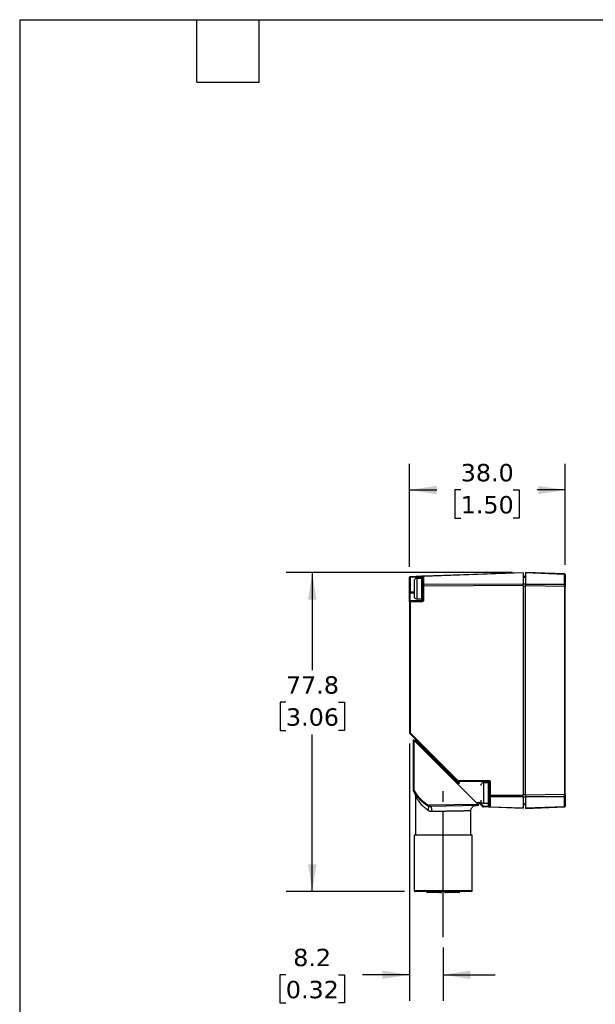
# Model space of a CAD drawing. Header units: millimetres. Extents: x 13 to 546, y 13 to 419.
# Tile 9 of 48: x 13 to 153, y 179 to 419. Entities that reach past the tile are written whole.
import ezdxf

# ---------------------------------------------------------------- set-up
doc = ezdxf.new("R2010")
doc.units = ezdxf.units.MM
doc.header["$LTSCALE"] = 2
doc.linetypes.add('SLD-Center', pattern=[19.05, 15.24, -1.27, 1.27, -1.27])
doc.linetypes.add('SLD-Solid', pattern=[0])
doc.layers.add('CENTER', color=40, linetype='SLD-Center')
doc.layers.add('DIMENSIONS', color=140, linetype='SLD-Solid', lineweight=25)
doc.layers.add('TEXT', color=140, linetype='SLD-Solid', lineweight=25)
doc.styles.add('SLDTEXTSTYLE0', font='VERDANA.TTF')
doc.dimstyles.new('SLDDIMSTYLE0', dxfattribs={"dimtxt": 4.316016, "dimasz": 6.604, "dimexe": 0, "dimexo": 0.0625, "dimgap": 1.079004, "dimtad": 0, "dimtih": 1, "dimtoh": 1, "dimrnd": 1e-09, "dimzin": 12, "dimdsep": 46, "dimtxsty": 'SLDTEXTSTYLE0', "dimsah": 1, "dimcen": 0.09, "dimadec": 0, "dimazin": 3, "dimtfac": 1, "dimtofl": 0, "dimtmove": 0, "dimatfit": 3, "dimfxl": 0, "dimfrac": 2, "dimtolj": 1, "dimtzin": 12, "dimarcsym": 0})
doc.dimstyles.new('SLDDIMSTYLE3', dxfattribs={"dimtxt": 4.316016, "dimasz": 6.604, "dimexe": 0, "dimexo": 0.0625, "dimgap": 1.079004, "dimtad": 0, "dimtih": 1, "dimtoh": 1, "dimrnd": 1e-09, "dimzin": 12, "dimdsep": 46, "dimtxsty": 'SLDTEXTSTYLE0', "dimsah": 1, "dimcen": 0.09, "dimadec": 0, "dimazin": 3, "dimtfac": 1, "dimtmove": 0, "dimatfit": 0, "dimfxl": 0, "dimfrac": 2, "dimtolj": 1, "dimtzin": 12, "dimarcsym": 0})
doc.dimstyles.new('SLDDIMSTYLE6', dxfattribs={"dimtxt": 4.316016, "dimasz": 6.604, "dimexe": 0, "dimexo": 0.0625, "dimgap": 1.079004, "dimtad": 0, "dimtih": 1, "dimtoh": 1, "dimrnd": 1e-09, "dimzin": 4, "dimdsep": 46, "dimtxsty": 'SLDTEXTSTYLE0', "dimsah": 1, "dimcen": 0.09, "dimadec": 0, "dimazin": 1, "dimtfac": 1, "dimtofl": 0, "dimtmove": 0, "dimatfit": 3, "dimfxl": 0, "dimfrac": 2, "dimtolj": 1, "dimtzin": 12, "dimarcsym": 0})

# ---------------------------------------------------------------- blocks, each defined once
blk = doc.blocks.new('_D_7')
at = {"layer": 'DIMENSIONS'}
for p, q in [((107.81, 242.61), (107.81, 179.82)), ((116.02, 192.83), (116.02, 179.82)), ((77.63, 186.17), (76.18, 186.17)), ((76.18, 186.17), (76.18, 179.31)), ((90.46, 186.17), (91.91, 186.17)), ((91.91, 186.17), (91.91, 179.31)), ((107.81, 186.17), (96.31, 186.17)), ((116.02, 186.17), (128.72, 186.17)), ((76.18, 179.31), (77.63, 179.31)), ((91.91, 179.31), (90.46, 179.31))]:
    blk.add_line(p, q, dxfattribs=at)
for points in [[(107.81, 186.17), (101.2, 187.18), (101.2, 185.15)], [(116.02, 186.17), (122.62, 185.15), (122.62, 187.18)]]:
    blk.add_solid(points, dxfattribs=at)
at = {"layer": 'DIMENSIONS', "char_height": 4.233, "attachment_point": 1, "style": 'SLDTEXTSTYLE0'}
for s, insert in [('8.2', (79.43, 192.51)), ('0.32', (77.63, 184.69))]:
    blk.add_mtext(s, dxfattribs=dict(at, insert=insert))
blk = doc.blocks.new('_D_8')
at = {"layer": 'DIMENSIONS'}
for p, q in [((132.97, 284.27), (77.73, 284.27)), ((84.08, 284.27), (84.08, 260.46)), ((77.67, 252.63), (76.22, 252.63)), ((76.22, 252.63), (76.22, 245.77)), ((90.49, 252.63), (91.94, 252.63)), ((91.94, 252.63), (91.94, 245.77)), ((76.22, 245.77), (77.67, 245.77)), ((91.94, 245.77), (90.49, 245.77)), ((84.08, 206.5), (84.08, 244.81)), ((106.58, 206.5), (77.73, 206.5))]:
    blk.add_line(p, q, dxfattribs=at)
for points in [[(84.08, 284.27), (83.06, 277.67), (85.09, 277.67)], [(84.08, 206.5), (85.09, 213.1), (83.06, 213.1)]]:
    blk.add_solid(points, dxfattribs=at)
at = {"layer": 'DIMENSIONS', "char_height": 4.233, "attachment_point": 1, "style": 'SLDTEXTSTYLE0'}
for s, insert in [('77.8', (77.67, 258.98)), ('3.06', (77.67, 251.15))]:
    blk.add_mtext(s, dxfattribs=dict(at, insert=insert))
blk = doc.blocks.new('_D_9')
at = {"layer": 'DIMENSIONS'}
for p, q in [((107.81, 285.67), (107.81, 310.76)), ((145.82, 286.15), (145.82, 310.76)), ((107.81, 304.41), (114.45, 304.41)), ((120.3, 304.41), (118.85, 304.41)), ((118.85, 304.41), (118.85, 297.55)), ((133.12, 304.41), (134.57, 304.41)), ((134.57, 304.41), (134.57, 297.55)), ((145.82, 304.41), (138.97, 304.41)), ((118.85, 297.55), (120.3, 297.55)), ((134.57, 297.55), (133.12, 297.55))]:
    blk.add_line(p, q, dxfattribs=at)
for points in [[(107.81, 304.41), (114.41, 303.39), (114.41, 305.42)], [(145.82, 304.41), (139.22, 305.42), (139.22, 303.39)]]:
    blk.add_solid(points, dxfattribs=at)
at = {"layer": 'DIMENSIONS', "char_height": 4.233, "attachment_point": 1, "style": 'SLDTEXTSTYLE0'}
for s, insert in [('38.0', (120.3, 310.75)), ('1.50', (120.3, 302.92))]:
    blk.add_mtext(s, dxfattribs=dict(at, insert=insert))

msp = doc.modelspace()

# ---------------------------------------------------------------- linework, layer by layer
for p, q in [((107.99955, 283.332572), (110.83325, 283.429218)), ((110.83325, 283.429218), (110.840067, 283.229334)), ((111.233239, 283.44286), (135.506367, 284.270721)), ((135.506367, 284.167952), (111.234024, 283.279046)), ((124.409938, 283.892265), (124.409921, 283.892265)), ((127.756137, 284.09144), (127.759035, 284.00649)), ((127.846161, 284.134534), (127.846032, 284.13453)), ((127.858364, 284.094927), (127.861262, 284.009976)), ((127.899912, 284.096344), (127.902809, 284.011393)), ((128.961251, 284.132542), (128.964148, 284.047592)), ((129.710156, 284.198108), (129.710181, 284.198108)), ((129.71566, 284.198295), (129.718306, 284.198386)), ((129.720658, 284.198462), (129.720041, 284.198445)), ((130.027614, 284.168912), (130.030511, 284.083961)), ((130.073115, 284.085414), (130.070218, 284.170365)), ((130.089634, 284.085977), (130.086736, 284.170928)), ((130.115202, 284.086849), (130.112305, 284.1718)), ((135.506367, 284.167952), (135.506367, 284.270721)), ((145.629899, 283.921393), (136.107567, 284.270721)), ((136.107567, 284.270721), (136.107567, 284.167952)), ((145.629764, 283.780867), (136.107567, 284.167952)), ((107.806367, 283.132688), (107.810423, 283.132688)), ((107.806367, 279.568778), (107.806367, 283.132688)), ((107.813019, 283.178612), (107.809727, 283.130213)), ((107.810423, 283.132688), (108.006367, 283.132688)), ((107.99955, 283.332572), (108.000141, 283.31524)), ((108.000141, 283.31524), (108.006367, 283.132688)), ((108.006367, 283.132688), (110.840067, 283.229334)), ((108.006367, 283.132688), (108.006367, 279.568854)), ((110.740067, 282.845281), (109.620067, 282.845281)), ((109.620067, 282.845281), (109.620067, 277.845281)), ((110.740067, 282.845281), (110.740067, 277.845281)), ((110.840067, 282.828124), (110.840067, 283.229334)), ((111.040067, 280.954664), (111.040067, 277.542972)), ((135.506367, 281.069667), (111.233166, 280.95704)), ((111.233166, 280.95704), (111.233166, 277.542972)), ((111.234033, 281.499747), (135.506367, 281.461808)), ((136.107567, 283.325983), (135.506367, 283.325983)), ((135.506367, 283.153518), (136.107567, 283.153518)), ((135.506367, 281.505105), (136.107567, 281.505105)), ((135.506367, 281.069667), (135.506367, 281.461808)), ((135.506367, 281.069667), (135.506367, 229.964641)), ((136.107567, 281.461808), (145.629767, 281.43832)), ((136.107567, 281.461808), (136.107567, 281.069667)), ((136.107567, 281.069667), (145.629872, 280.929142)), ((136.107567, 229.964641), (136.107567, 281.069667)), ((108.006367, 279.568854), (108.920067, 279.568854)), ((108.006367, 277.410749), (108.006367, 279.342462)), ((108.006367, 279.342462), (108.920067, 279.342462)), ((135.506367, 280.941139), (136.107567, 280.941139)), ((145.629872, 280.929142), (145.629872, 230.102615)), ((145.822567, 230.103015), (145.822567, 280.928742)), ((107.999485, 277.142972), (107.806367, 277.142972)), ((107.806367, 277.142972), (107.806367, 245.1466)), ((107.999485, 277.142972), (107.999485, 245.1466)), ((110.833185, 277.142972), (107.999485, 277.142972)), ((110.840067, 277.410749), (108.006367, 277.410749)), ((110.840067, 277.342972), (108.006367, 277.342972)), ((109.620067, 277.845281), (110.740067, 277.845281)), ((110.840067, 277.410749), (110.840067, 277.862439)), ((111.233185, 277.542972), (111.040067, 277.542972)), ((107.806367, 245.1466), (107.999485, 245.1466)), ((107.864946, 245.005179), (119.440213, 233.429912)), ((107.999485, 245.1466), (119.574752, 233.571333)), ((108.716162, 243.484282), (108.716162, 231.193326)), ((108.916162, 243.284587), (108.716162, 243.484282)), ((124.522274, 227.702313), (108.916162, 243.284587)), ((108.916162, 231.193326), (108.916162, 243.284587)), ((109.069985, 243.130999), (109.263134, 243.324149)), ((109.207453, 242.993741), (109.400497, 243.186785)), ((109.266162, 243.603718), (109.266162, 243.328582)), ((116.204006, 236.383276), (109.400497, 243.186785)), ((116.016162, 236.195432), (116.204006, 236.383276)), ((116.204006, 236.383276), (116.345427, 236.524698)), ((119.629795, 232.957487), (116.204006, 236.383276)), ((119.629795, 232.957487), (119.253294, 232.963245)), ((119.574752, 233.571333), (127.099485, 233.571333)), ((119.581634, 233.371333), (127.106367, 233.371333)), ((127.106367, 233.301083), (119.687077, 233.301038)), ((127.006367, 233.02362), (125.886367, 233.02362)), ((125.886367, 233.02362), (125.886367, 228.02362)), ((127.006367, 233.02362), (127.006367, 230.52362)), ((127.106367, 233.301083), (127.106367, 233.371333)), ((127.106367, 233.006463), (127.106367, 233.301083)), ((127.499485, 233.171333), (127.306367, 233.171333)), ((127.306367, 233.171333), (127.306367, 230.018375)), ((127.499485, 233.171333), (127.499455, 230.001795)), ((108.716162, 231.193326), (108.916162, 231.193326)), ((108.784938, 230.940253), (108.957427, 231.041482)), ((119.403888, 232.812881), (119.626302, 232.809569)), ((109.266162, 229.785752), (109.266162, 220.193859)), ((124.405743, 228.181539), (124.224168, 227.999964)), ((124.405743, 228.181539), (124.547165, 228.040118)), ((124.971429, 228.181539), (124.830007, 228.040118)), ((125.86028, 227.292688), (124.971429, 228.181539)), ((127.006367, 230.52362), (127.006367, 228.02362)), ((127.499455, 230.001795), (135.506367, 229.964641)), ((135.506367, 229.57248), (127.499882, 229.559973)), ((136.107567, 230.093178), (135.506367, 230.093178)), ((135.506367, 229.57248), (135.506367, 229.964641)), ((136.107567, 229.529212), (135.506367, 229.529212)), ((145.629872, 230.102615), (136.107567, 229.964641)), ((136.107567, 229.964641), (136.107567, 229.572478)), ((145.629756, 229.59563), (136.107567, 229.572478)), ((112.204378, 227.463123), (112.308479, 227.633895)), ((112.689982, 227.317592), (124.719521, 227.505367)), ((124.522274, 227.702313), (112.692194, 227.517651)), ((122.766162, 220.193859), (122.766162, 226.145785)), ((124.365697, 227.85865), (124.547165, 228.040118)), ((124.719521, 227.505367), (124.522274, 227.702313)), ((125.718859, 227.151266), (124.830007, 228.040118)), ((125.86028, 227.292688), (125.718859, 227.151266)), ((125.86028, 227.292688), (125.853463, 227.092804)), ((127.09955, 227.050304), (125.853463, 227.092804)), ((127.106367, 227.250188), (125.86028, 227.292688)), ((125.886367, 228.02362), (127.006367, 228.02362)), ((127.09955, 227.050304), (127.106367, 227.250188)), ((127.106367, 227.250188), (127.106367, 228.040777)), ((135.506367, 226.763573), (127.499512, 227.036662)), ((127.499898, 227.159575), (135.506367, 226.866358)), ((135.506367, 227.880799), (136.107567, 227.880799)), ((135.506367, 227.708334), (136.107567, 227.708334)), ((135.506367, 226.763573), (135.506367, 226.866358)), ((136.107567, 226.866358), (145.629759, 227.251792)), ((136.107567, 226.763573), (145.629911, 227.112924)), ((136.107567, 226.866358), (136.107567, 226.763573)), ((108.916162, 220.193859), (108.916162, 206.697059)), ((123.116162, 220.193859), (108.916162, 220.193859)), ((123.116162, 206.697059), (123.116162, 220.193859)), ((108.916162, 206.697059), (123.116162, 206.697059)), ((112.007838, 206.497059), (112.007838, 206.301059)), ((112.007838, 206.301059), (112.020367, 206.301059)), ((112.020367, 206.497059), (112.020367, 206.301059)), ((112.020367, 206.301059), (114.991833, 206.301059)), ((114.991833, 206.301059), (114.991833, 206.497059)), ((114.991833, 206.301059), (115.491162, 206.301059)), ((115.491162, 206.301059), (115.491162, 206.497059)), ((115.491162, 206.301059), (115.636162, 206.301059)), ((115.636162, 206.301059), (115.636162, 206.497059)), ((116.396162, 206.497059), (116.396162, 206.301059)), ((116.541162, 206.301059), (116.396162, 206.301059)), ((116.541162, 206.497059), (116.541162, 206.301059)), ((116.541162, 206.301059), (117.040491, 206.301059)), ((116.981881, 206.201059), (116.941162, 206.201059)), ((117.040491, 206.497059), (117.040491, 206.301059)), ((117.040491, 206.301059), (120.011956, 206.301059)), ((120.011956, 206.301059), (120.011956, 206.497059)), ((120.011956, 206.301059), (120.024485, 206.301059)), ((120.024485, 206.301059), (120.024485, 206.497059))]:
    msp.add_line(p, q)
at = {"flags": 128}
for points in [[(130.066046, 284.210246), (130.073853, 284.209746), (130.075618, 284.209417)], [(112.204378, 227.463123), (112.286526, 227.392963), (112.348735, 227.295302), (112.389426, 227.172619), (112.407563, 227.028032), (112.402688, 226.865214), (112.374923, 226.688301), (112.324973, 226.501788), (112.254109, 226.310413)]]:
    msp.add_lwpolyline(points, dxfattribs=at)
for centre, radius, start, end in [((127.796113, 284.092804), 0.04, 91.93535925, 182.3867234), ((127.89834, 284.09629), 0.04, 91.95318513, 182.38073047), ((129.992114, 284.172713), 0.035703, 353.88801112, 80.48823112), ((130.030244, 284.169001), 0.04, 2.38811044, 91.95946372), ((130.046941, 284.169571), 0.04, 2.22251069, 91.95276087), ((130.072328, 284.170437), 0.04, 2.00820872, 91.96501738), ((110.740067, 282.545281), 0.3, 360, 90), ((108.006367, 277.142972), 0.2, 90.00000084, 180), ((109.457556, 277.192913), 1.458926, 174.09634882, 181.96168823), ((110.740067, 278.145281), 0.3, 270, 0), ((112.291256, 277.192913), 1.458927, 174.09635064, 181.96168538), ((108.006367, 245.1466), 0.2, 180.00000002, 225), ((109.373276, 243.704963), 1.991386, 133.61955756, 139.23788842), ((108.002055, 244.655895), 2.028281, 313.58829726, 319.242002), ((120.948538, 232.129702), 1.991379, 133.61958007, 139.23792642), ((119.581634, 233.571333), 0.2, 225.00008472, 270.0000105), ((121.032801, 233.521392), 1.458905, 178.03827378, 185.90371663), ((111.747255, 233.069664), 7.883339, 358.10929485, 359.18467589), ((119.812758, 233.244872), 0.133116, 230.11408906, 294.9060401), ((127.006367, 232.72362), 0.3, 0, 90), ((128.557556, 233.521393), 1.458927, 178.03831463, 185.90364935), ((127.122396, 233.116783), 0.184996, 6.03406048, 94.97065791), ((109.216162, 231.193326), 0.5, 180, 210.40749368), ((117.409413, 236.001719), 10, 210.40749368, 238.63397018), ((127.006367, 228.32362), 0.3, 270, 0), ((112.724881, 228.316983), 1, 238.63397018, 268), ((124.688586, 227.898696), 0.2, 45, 135), ((125.86028, 227.292688), 0.2, 225, 268.04657667), ((109.116162, 206.697059), 0.2, 180, 270), ((122.916162, 206.697059), 0.2, 270, 0), ((112.107838, 206.301059), 0.1, 180, 270), ((112.118826, 206.299517), 0.098471, 179.10298071, 269.07397282), ((115.111133, 206.2776), 0.121584, 168.8756276, 219.01583017), ((115.391162, 206.301059), 0.1, 270, 0), ((115.536162, 206.301059), 0.1, 270, 0), ((116.496162, 206.301059), 0.1, 180, 270), ((116.641162, 206.301059), 0.1, 180, 270), ((116.921191, 206.2776), 0.121584, 320.98416983, 11.1243724), ((119.913497, 206.299517), 0.098471, 270.92602718, 0.89701929), ((119.924485, 206.301059), 0.1, 270, 360)]:
    msp.add_arc(centre, radius, start, end)
for points, knots in [([(110.83325, 283.429218), (110.853994, 283.429926), (110.895068, 283.431326), (110.955105, 283.433374), (111.012396, 283.435328), (111.06658, 283.437176), (111.119926, 283.438996), (111.16865, 283.440657), (111.205284, 283.441907), (111.229924, 283.442747), (111.232113, 283.442822), (111.23325, 283.442861)], [0, 0, 0, 0, 0.0990965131, 0.1962152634, 0.2938229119, 0.3943501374, 0.5000263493, 0.6199811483, 0.7599016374, 0.8752828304, 1, 1, 1, 1]), ([(111.040067, 283.242977), (111.040067, 283.294198), (111.060657, 283.345131), (111.131848, 283.418795), (111.182047, 283.441111), (111.233239, 283.44286)], [0, 0, 0, 0, 0.5, 0.5, 1, 1, 1, 1]), ([(127.852634, 284.094732), (127.840749, 284.094326), (127.818442, 284.093565), (127.783753, 284.092382), (127.758438, 284.091519), (127.758112, 284.091508), (127.758002, 284.091504)], [0, 0, 0, 0, 0.25107778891, 0.47123537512, 0.82277506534, 1, 1, 1, 1]), ([(127.795373, 284.132802), (127.795332, 284.1328), (127.795231, 284.132797), (127.817225, 284.133547), (127.836563, 284.134207), (127.845526, 284.134512), (127.845653, 284.134517)], [0, 0, 0, 0, 0.2840730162, 0.7056311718, 0.9958206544, 1, 1, 1, 1]), ([(127.846113, 284.134532), (127.846022, 284.134529), (127.844013, 284.134461), (127.848511, 284.134614), (127.8532, 284.134774), (127.857286, 284.134913)], [0, 0, 0, 0, 0.5, 0.5, 1, 1, 1, 1]), ([(127.899912, 284.096344), (127.899898, 284.096344), (127.889096, 284.095975), (127.870536, 284.095342), (127.857553, 284.094899), (127.859672, 284.094972), (127.860208, 284.09499)], [0, 0, 0, 0, 0.000545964, 0.41680520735, 0.85235152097, 1, 1, 1, 1]), ([(128.115965, 284.103713), (128.105654, 284.103361), (128.089116, 284.102797), (128.06635, 284.102021), (128.036666, 284.101008), (128.014867, 284.100265), (128.000955, 284.09979), (127.964433, 284.098545), (127.930752, 284.097396), (127.899912, 284.096344)], [0, 0, 0, 0, 0.06093054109, 0.06093054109, 0.06093054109, 0.12343054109, 0.12343054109, 0.12343054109, 0.24843054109, 0.24843054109, 0.24843054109, 0.24843054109]), ([(127.926816, 284.137285), (127.949158, 284.138047), (127.976699, 284.138986), (128.022512, 284.140549), (128.038343, 284.141089), (128.069265, 284.142143), (128.084761, 284.142672), (128.09969, 284.143181)], [0, 0, 0, 0, 0.5, 0.5, 0.75, 0.75, 1, 1, 1, 1]), ([(128.09969, 284.143181), (128.120274, 284.143883), (128.13705, 284.144455), (128.172573, 284.145667), (128.190086, 284.146264), (128.242332, 284.148046), (128.276742, 284.149219), (128.37953, 284.152725), (128.447094, 284.155029), (128.583348, 284.159677), (128.652233, 284.162026), (128.759448, 284.165683), (128.795761, 284.166921), (128.853229, 284.168881), (128.872745, 284.169547), (128.914164, 284.170959), (128.936732, 284.171729), (128.961351, 284.172569)], [0, 0, 0, 0, 0.0625, 0.0625, 0.125, 0.125, 0.25, 0.25, 0.5, 0.5, 0.75, 0.75, 0.875, 0.875, 0.9375, 0.9375, 1, 1, 1, 1]), ([(128.115965, 284.103713), (128.115774, 284.108958), (128.115143, 284.114207), (128.113218, 284.123905), (128.111924, 284.128353), (128.10892, 284.135474), (128.107141, 284.138326), (128.103433, 284.142209), (128.101503, 284.143243), (128.09969, 284.143181)], [0, 0, 0, 0, 0.2517534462, 0.2517534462, 0.5012066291, 0.5012066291, 0.7503687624, 0.7503687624, 1, 1, 1, 1]), ([(128.121176, 284.10389), (128.119428, 284.103831), (128.117952, 284.103781), (128.116749, 284.103739), (128.116492, 284.103731), (128.11623, 284.103722), (128.115965, 284.103713)], [0.248430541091, 0.248430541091, 0.248430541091, 0.248430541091, 0.261076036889, 0.261076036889, 0.261076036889, 0.262645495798, 0.262645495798, 0.262645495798, 0.262645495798]), ([(128.961251, 284.132542), (128.912254, 284.130871), (128.760954, 284.125711), (128.507353, 284.117061), (128.28271, 284.1094), (128.153984, 284.105009), (128.121176, 284.10389)], [0.2626454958, 0.2626454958, 0.2626454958, 0.2626454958, 0.76263912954, 0.76263912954, 0.76263912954, 0.99999363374, 0.99999363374, 0.99999363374, 0.99999363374]), ([(128.961251, 284.132542), (128.961098, 284.137016), (128.960972, 284.141552), (128.960882, 284.145776), (128.960792, 284.149999), (128.960737, 284.154026), (128.96072, 284.157523), (128.960703, 284.16102), (128.960724, 284.164084), (128.960782, 284.166461), (128.96084, 284.168838), (128.960936, 284.170593), (128.961063, 284.171581), (128.961083, 284.171744), (128.961105, 284.171886), (128.961127, 284.172009), (128.961195, 284.172378), (128.96127, 284.172566), (128.961351, 284.172569)], [0, 0, 0, 0, 0.000013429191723, 0.000013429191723, 0.000013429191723, 0.000026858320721, 0.000026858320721, 0.000026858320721, 0.000040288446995, 0.000040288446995, 0.000040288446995, 0.000053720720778, 0.000053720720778, 0.000053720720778, 0.00005589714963, 0.00005589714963, 0.00005589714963, 0.000062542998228, 0.000062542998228, 0.000062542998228, 0.000062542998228]), ([(130.027614, 284.168912), (129.984714, 284.167448), (129.926693, 284.16547), (129.85355, 284.162975), (129.802469, 284.161233), (129.748684, 284.159398), (129.692194, 284.157472), (129.633144, 284.155458), (129.56076, 284.152989), (129.475044, 284.150066), (129.319794, 284.144771), (129.200834, 284.140713), (129.118165, 284.137894), (129.038378, 284.135173), (128.986073, 284.133389), (128.961251, 284.132542)], [0, 0, 0, 0, 0.2142857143, 0.2142857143, 0.2142857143, 0.3571428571, 0.3571428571, 0.3571428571, 0.5, 0.5, 0.5, 0.75, 0.75, 0.75, 1, 1, 1, 1]), ([(128.961351, 284.172569), (128.988937, 284.17351), (129.013387, 284.174344), (129.059027, 284.1759), (129.080572, 284.176635), (129.144091, 284.178801), (129.184755, 284.180188), (129.305157, 284.184295), (129.383227, 284.186957), (129.538208, 284.192243), (129.614804, 284.194855), (129.745064, 284.199298), (129.792098, 284.200902), (129.868161, 284.203496), (129.894966, 284.204411), (129.950272, 284.206297), (129.978316, 284.207253), (129.998013, 284.207925)], [0, 0, 0, 0, 0.0625, 0.0625, 0.125, 0.125, 0.25, 0.25, 0.5, 0.5, 0.75, 0.75, 0.875, 0.875, 0.9375, 0.9375, 1, 1, 1, 1]), ([(130.068346, 284.170301), (130.068891, 284.170319), (130.071108, 284.170395), (130.058541, 284.169966), (130.037803, 284.169259), (130.027614, 284.168912)], [0, 0, 0, 0, 0.1423132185, 0.5785837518, 1, 1, 1, 1]), ([(130.084809, 284.170862), (130.083683, 284.170824), (130.082223, 284.170774), (130.073839, 284.170488), (130.071921, 284.170423)], [0, 0, 0, 0, 0.7712706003, 1, 1, 1, 1]), ([(130.112, 284.17179), (130.11094, 284.171753), (130.109034, 284.171688), (130.09343, 284.171156), (130.086512, 284.17092)], [0, 0, 0, 0, 0.5566223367, 1, 1, 1, 1]), ([(135.506367, 284.167952), (135.506367, 283.85511), (135.506367, 283.460092), (135.506367, 282.541055), (135.506367, 282.017664), (135.506367, 281.461808)], [0, 0, 0, 0, 0.5, 0.5, 1, 1, 1, 1]), ([(136.107567, 284.167952), (136.107567, 283.85511), (136.107567, 283.460092), (136.107567, 282.541055), (136.107567, 282.017664), (136.107567, 281.461808)], [0, 0, 0, 0, 0.5, 0.5, 1, 1, 1, 1]), ([(145.629761, 281.43832), (145.629776, 281.919819), (145.629791, 282.358116), (145.629788, 283.150072), (145.62977, 283.494311), (145.629752, 283.780867)], [0, 0, 0, 0, 0.5, 0.5, 1, 1, 1, 1]), ([(145.629766, 283.780864), (145.67602, 283.77951), (145.729139, 283.761828), (145.80388, 283.695187), (145.822566, 283.64885), (145.822567, 283.609003)], [0, 0, 0, 0, 0.5, 0.5, 1, 1, 1, 1]), ([(145.629903, 283.921393), (145.681005, 283.919517), (145.731069, 283.897148), (145.802049, 283.823515), (145.822567, 283.772665), (145.822567, 283.721528)], [0, 0, 0, 0, 0.5, 0.5, 1, 1, 1, 1]), ([(145.822567, 283.609003), (145.822567, 283.331106), (145.822567, 282.996844), (145.822567, 282.228896), (145.822567, 281.80332), (145.822567, 281.336433)], [0, 0, 0, 0, 0.5, 0.5, 1, 1, 1, 1]), ([(108.000142, 283.314392), (107.992442, 283.311137), (107.97371, 283.30322), (107.943718, 283.281014), (107.911263, 283.251335), (107.881002, 283.218354), (107.854518, 283.186452), (107.833323, 283.159744), (107.817645, 283.140197), (107.812207, 283.134914), (107.809587, 283.132369)], [0, 0, 0, 0, 0.0982492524, 0.2390093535, 0.380152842, 0.5183405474, 0.6507543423, 0.7755177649, 0.8918654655, 1, 1, 1, 1]), ([(109.620067, 282.845281), (109.519825, 282.832674), (109.311242, 282.806441), (109.075258, 282.61341), (108.939997, 282.374408), (108.92653, 282.212892), (108.920067, 282.135382)], [0, 0, 0, 0, 0.2706712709, 0.5632120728, 0.7903891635, 1, 1, 1, 1]), ([(108.920067, 282.145083), (108.920067, 282.130973), (108.920067, 282.098967), (108.920067, 281.852613), (108.920067, 281.526901), (108.920067, 281.187644), (108.920067, 280.788568), (108.920067, 280.345281), (108.920067, 279.901995), (108.920067, 279.502757), (108.920067, 279.163526), (108.920067, 278.837861), (108.920067, 278.591429), (108.920067, 278.559416), (108.920067, 278.545281)], [0, 0, 0, 0, 0.0900885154, 0.2043566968, 0.2741138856, 0.3437799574, 0.4206450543, 0.4998757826, 0.5791065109, 0.6559716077, 0.7257287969, 0.7953948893, 0.9096630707, 1, 1, 1, 1]), ([(111.040067, 283.242977), (111.040067, 283.242977), (111.018513, 283.241506), (110.944465, 283.236456), (110.892574, 283.232916), (110.840067, 283.229334)], [0, 0, 0, 0, 0.5, 0.5, 1, 1, 1, 1]), ([(111.234024, 283.279046), (111.187622, 283.277734), (111.134163, 283.260498), (111.058886, 283.195346), (111.040068, 283.150016), (111.040067, 283.111068)], [0, 0, 0, 0, 0.5, 0.5, 1, 1, 1, 1]), ([(111.040067, 281.390897), (111.040068, 281.416261), (111.058887, 281.445822), (111.134167, 281.488133), (111.187629, 281.499181), (111.234033, 281.499747)], [0, 0, 0, 0, 0.5, 0.5, 1, 1, 1, 1]), ([(111.233166, 280.95704), (111.181987, 280.956644), (111.131806, 280.956248), (111.060646, 280.955456), (111.040067, 280.95506), (111.040067, 280.954664)], [0, 0, 0, 0, 0.5, 0.5, 1, 1, 1, 1]), ([(111.234024, 283.279046), (111.234001, 283.232098), (111.233953, 283.138034), (111.233772, 282.986071), (111.233602, 282.826159), (111.233479, 282.657867), (111.233436, 282.481806), (111.233481, 282.298353), (111.233606, 282.108042), (111.233777, 281.911247), (111.233959, 281.709033), (111.234008, 281.569426), (111.234033, 281.499747)], [0, 0, 0, 0, 0.0994645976, 0.1992859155, 0.299376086, 0.3996460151, 0.5000057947, 0.60036511, 0.700633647, 0.800721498, 0.900539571, 1, 1, 1, 1]), ([(145.629761, 281.43832), (145.676016, 281.437523), (145.729137, 281.427039), (145.803881, 281.387524), (145.822567, 281.36005), (145.822567, 281.336433)], [0, 0, 0, 0, 0.5, 0.5, 1, 1, 1, 1]), ([(107.806367, 279.568778), (107.806367, 279.568791), (107.827922, 279.568803), (107.90197, 279.568829), (107.954007, 279.568841), (108.006367, 279.568854)], [0, 0, 0, 0, 0.5, 0.5, 1, 1, 1, 1]), ([(107.806367, 279.229198), (107.806367, 279.249794), (107.806367, 279.290532), (107.806367, 279.356556), (107.806367, 279.424928), (107.806367, 279.496013), (107.806367, 279.544345), (107.806367, 279.568778)], [0, 0, 0, 0, 0.2030116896, 0.4015465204, 0.5985549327, 0.797055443, 1, 1, 1, 1]), ([(107.806367, 279.229198), (107.806367, 279.255905), (107.825892, 279.28712), (107.903997, 279.331284), (107.959226, 279.342356), (108.006367, 279.342466)], [0, 0, 0, 0, 0.5, 0.5, 1, 1, 1, 1]), ([(107.806367, 277.244659), (107.806367, 277.298294), (107.806367, 277.405458), (107.806367, 277.577171), (107.806367, 277.756603), (107.806367, 277.944572), (107.806367, 278.183985), (107.806367, 278.481735), (107.806367, 278.843955), (107.806367, 279.100688), (107.806367, 279.229198)], [0, 0, 0, 0, 0.1001175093, 0.2000357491, 0.2998977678, 0.3998468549, 0.5000259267, 0.6667518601, 0.8331885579, 1, 1, 1, 1]), ([(108.920067, 278.555181), (108.931181, 278.455212), (108.954344, 278.246849), (109.143208, 278.008084), (109.380416, 277.868698), (109.54229, 277.852881), (109.620067, 277.845281)], [0, 0, 0, 0, 0.2695105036, 0.5617364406, 0.7894224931, 1, 1, 1, 1]), ([(145.629872, 280.929142), (145.676112, 280.929296), (145.7292, 280.929334), (145.803892, 280.929142), (145.822566, 280.928928), (145.822567, 280.928742)], [0, 0, 0, 0, 0.5, 0.5, 1, 1, 1, 1]), ([(108.006367, 277.410749), (107.953326, 277.410749), (107.902452, 277.393249), (107.82744, 277.330955), (107.806367, 277.288707), (107.806367, 277.244658)], [0, 0, 0, 0, 0.5, 0.5, 1, 1, 1, 1]), ([(107.806367, 277.142972), (107.806367, 277.143742), (107.806367, 277.145268), (107.806367, 277.157918), (107.806367, 277.178387), (107.806367, 277.206781), (107.806367, 277.231943), (107.806367, 277.244659)], [0, 0, 0, 0, 0.2028323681, 0.4013888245, 0.5985107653, 0.7971011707, 1, 1, 1, 1]), ([(111.233175, 277.542972), (111.232305, 277.52223), (111.230582, 277.481158), (111.21587, 277.421122), (111.192244, 277.36383), (111.158679, 277.309643), (111.11571, 277.256291), (111.055979, 277.207566), (110.986117, 277.170936), (110.909761, 277.146297), (110.859364, 277.144109), (110.833185, 277.142972)], [0, 0, 0, 0, 0.0990275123, 0.1960882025, 0.293654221, 0.3941604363, 0.4998386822, 0.6198067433, 0.7597733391, 0.8752107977, 1, 1, 1, 1]), ([(110.840067, 277.410749), (110.887208, 277.410749), (110.942436, 277.426968), (111.020541, 277.491847), (111.040067, 277.537723), (111.040067, 277.576881)], [0, 0, 0, 0, 0.5, 0.5, 1, 1, 1, 1]), ([(110.840067, 277.342972), (110.892574, 277.342972), (110.944465, 277.364526), (111.018513, 277.438574), (111.040067, 277.490465), (111.040067, 277.542972)], [0, 0, 0, 0, 0.5, 0.5, 1, 1, 1, 1]), ([(109.263134, 243.606991), (109.272716, 243.596112), (109.291923, 243.574305), (109.308449, 243.539959), (109.318566, 243.505612), (109.324452, 243.457394), (109.314516, 243.389393), (109.279697, 243.34518), (109.263134, 243.324148)], [0, 0, 0, 0, 0.1455828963, 0.2918107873, 0.3849496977, 0.5017609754, 0.7629917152, 1, 1, 1, 1]), ([(109.263134, 243.324149), (109.263134, 243.324148), (109.263134, 243.324148), (109.263134, 243.324148), (109.270161, 243.317121), (109.282946, 243.304336), (109.316359, 243.270924), (109.355967, 243.231315), (109.385895, 243.201387), (109.400497, 243.186785)], [-1.53588974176, -1.53588974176, -1.53588974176, -1.53588974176, -1.53588369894, -1.53588369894, -1.53588369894, -1.35683777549, -1.17779185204, -0.99874592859, -0.81970000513, -0.81970000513, -0.81970000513, -0.81970000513]), ([(119.545703, 233.324422), (119.53497, 233.335155), (119.513874, 233.35625), (119.48773, 233.382395), (119.463544, 233.406581), (119.444202, 233.425923), (119.441535, 233.42859), (119.440213, 233.429912)], [0, 0, 0, 0, 0.1773339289, 0.3485536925, 0.5160594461, 0.7600070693, 1, 1, 1, 1]), ([(119.545703, 233.324422), (119.561136, 233.308989), (119.582677, 233.297857), (119.632556, 233.289607), (119.660591, 233.292541), (119.687077, 233.301038)], [0, 0, 0, 0, 0.5, 0.5, 1, 1, 1, 1]), ([(119.727396, 233.142729), (119.696512, 233.173613), (119.63497, 233.235155), (119.575386, 233.294739), (119.545703, 233.324422)], [0, 0, 0, 0, 0.501834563, 1, 1, 1, 1]), ([(119.868817, 233.124136), (119.900613, 233.093187), (119.926711, 233.059267), (119.955194, 232.986558), (119.957348, 232.946901), (119.913248, 232.874505), (119.865, 232.845246), (119.751755, 232.813484), (119.687689, 232.808654), (119.626302, 232.809569)], [0, 0, 0, 0, 0.25, 0.25, 0.5, 0.5, 0.75, 0.75, 1, 1, 1, 1]), ([(119.629795, 232.957487), (119.676062, 232.941438), (119.722821, 232.929199), (119.799252, 232.925706), (119.827612, 232.9365), (119.841312, 232.982037), (119.829077, 233.013567), (119.788226, 233.077525), (119.759536, 233.110589), (119.727396, 233.142729)], [0, 0, 0, 0, 0.25, 0.25, 0.5, 0.5, 0.75, 0.75, 1, 1, 1, 1]), ([(125.886367, 233.02362), (125.786125, 233.011013), (125.577542, 232.98478), (125.341558, 232.791749), (125.206297, 232.552747), (125.19283, 232.391231), (125.186367, 232.313721)], [0, 0, 0, 0, 0.2706712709, 0.5632120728, 0.7903891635, 1, 1, 1, 1]), ([(127.099485, 233.571333), (127.120228, 233.57046), (127.161302, 233.56873), (127.221339, 233.554014), (127.278631, 233.530387), (127.332815, 233.496826), (127.386161, 233.453862), (127.434885, 233.394135), (127.471518, 233.324271), (127.496158, 233.247914), (127.498348, 233.197513), (127.499485, 233.171333)], [0, 0, 0, 0, 0.099097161, 0.1962164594, 0.2938245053, 0.3943519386, 0.5000281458, 0.6199828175, 0.7599028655, 0.8752835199, 1, 1, 1, 1]), ([(127.306367, 233.171333), (127.306367, 233.22384), (127.284813, 233.275731), (127.210765, 233.349779), (127.158874, 233.371333), (127.106367, 233.371333)], [0, 0, 0, 0, 0.5, 0.5, 1, 1, 1, 1]), ([(109.045317, 230.520669), (109.109141, 230.405411), (109.236789, 230.174894), (109.256371, 229.912118), (109.266162, 229.780731)], [0, 0, 0, 0, 0.5000015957, 1, 1, 1, 1]), ([(112.254109, 226.310413), (112.100577, 226.427471), (111.764767, 226.683506), (111.294635, 227.105441), (110.851818, 227.553029), (110.465286, 227.998901), (110.14662, 228.402996), (109.885534, 228.768313), (109.675966, 229.084824), (109.516878, 229.342352), (109.402749, 229.536491), (109.325211, 229.673515), (109.275481, 229.763338), (109.269306, 229.774864), (109.266279, 229.780516)], [0, 0, 0, 0, 0.0878222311, 0.1920876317, 0.3003429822, 0.4004009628, 0.4999452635, 0.5864452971, 0.6692040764, 0.750077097, 0.8150374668, 0.8753418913, 0.9388788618, 1, 1, 1, 1]), ([(125.186367, 228.73352), (125.197481, 228.633551), (125.220644, 228.425188), (125.409508, 228.186423), (125.646716, 228.047037), (125.80859, 228.03122), (125.886367, 228.02362)], [0, 0, 0, 0, 0.2695105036, 0.5617364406, 0.7894224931, 1, 1, 1, 1]), ([(127.306367, 230.018375), (127.30741, 230.017081), (127.309444, 230.014558), (127.324994, 230.011248), (127.34718, 230.008415), (127.374675, 230.006085), (127.405184, 230.004246), (127.436958, 230.002916), (127.468484, 230.002039), (127.48939, 230.001875), (127.499455, 230.001795)], [0, 0, 0, 0, 0.1516681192, 0.2957062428, 0.4321172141, 0.5609054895, 0.6820774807, 0.7956420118, 0.901610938, 1, 1, 1, 1]), ([(127.306367, 229.648112), (127.306367, 229.688309), (127.306367, 229.768582), (127.306367, 229.892382), (127.306367, 229.976355), (127.306367, 230.018375)], [0, 0, 0, 0, 0.3338267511, 0.6666460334, 1, 1, 1, 1]), ([(127.499883, 229.559989), (127.487827, 229.560435), (127.463078, 229.561351), (127.426767, 229.566636), (127.392156, 229.575004), (127.35875, 229.58767), (127.318753, 229.610241), (127.311295, 229.633046), (127.306367, 229.648112)], [0, 0, 0, 0, 0.1180550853, 0.2423629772, 0.3710457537, 0.5017664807, 0.6708404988, 1, 1, 1, 1]), ([(127.306367, 229.648112), (127.306367, 229.172313), (127.306367, 228.736824), (127.306367, 227.959502), (127.306367, 227.618902), (127.306367, 227.33973)], [0, 0, 0, 0, 0.5, 0.5, 1, 1, 1, 1]), ([(127.499882, 229.559973), (127.499917, 229.4852), (127.499989, 229.335316), (127.499966, 229.116964), (127.499903, 228.903346), (127.499822, 228.695495), (127.499754, 228.493824), (127.499716, 228.298883), (127.499716, 228.111145), (127.499756, 227.93106), (127.499825, 227.759051), (127.499908, 227.595432), (127.499974, 227.440745), (127.500001, 227.29446), (127.499932, 227.204469), (127.499898, 227.159575)], [0, 0, 0, 0, 0.0762258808, 0.1527956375, 0.2296491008, 0.3067248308, 0.3839603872, 0.4612926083, 0.5386578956, 0.6159925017, 0.6932328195, 0.7703156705, 0.8471785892, 0.9237601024, 1, 1, 1, 1]), ([(135.506367, 229.57248), (135.506367, 229.016641), (135.506367, 228.493267), (135.506367, 227.574242), (135.506367, 227.179219), (135.506367, 226.866358)], [0, 0, 0, 0, 0.5, 0.5, 1, 1, 1, 1]), ([(136.107567, 229.572478), (136.107567, 229.01664), (136.107567, 228.493266), (136.107567, 227.574242), (136.107567, 227.179219), (136.107567, 226.866358)], [0, 0, 0, 0, 0.5, 0.5, 1, 1, 1, 1]), ([(145.629752, 227.251791), (145.629728, 227.537528), (145.629723, 227.87826), (145.62972, 228.670403), (145.629722, 229.113459), (145.629743, 229.59563)], [0, 0, 0, 0, 0.5, 0.5, 1, 1, 1, 1]), ([(145.629756, 229.595631), (145.676011, 229.596609), (145.729133, 229.607137), (145.803879, 229.64643), (145.822566, 229.67366), (145.822567, 229.697075)], [0, 0, 0, 0, 0.5, 0.5, 1, 1, 1, 1]), ([(145.629872, 230.102615), (145.68098, 230.102682), (145.731052, 230.102748), (145.802045, 230.102882), (145.822567, 230.102949), (145.822567, 230.103015)], [0, 0, 0, 0, 0.5, 0.5, 1, 1, 1, 1]), ([(145.822567, 229.697075), (145.822567, 229.229692), (145.822567, 228.799631), (145.822567, 228.03176), (145.822567, 227.700995), (145.822567, 227.423987)], [0, 0, 0, 0, 0.5, 0.5, 1, 1, 1, 1]), ([(113.239468, 225.967336), (113.203765, 225.968751), (113.132166, 225.971587), (113.025987, 225.984652), (112.920577, 226.004169), (112.81603, 226.030739), (112.665105, 226.079708), (112.471407, 226.163985), (112.327074, 226.261245), (112.254109, 226.310413)], [0, 0, 0, 0, 0.0987579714, 0.1980501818, 0.2982111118, 0.3995666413, 0.5024312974, 0.7484616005, 1, 1, 1, 1]), ([(112.692194, 227.517651), (112.69201, 227.502188), (112.691651, 227.471939), (112.691226, 227.429907), (112.690868, 227.393829), (112.690571, 227.364646), (112.690326, 227.342641), (112.69014, 227.327819), (112.69001, 227.319128), (112.689991, 227.318093), (112.689982, 227.317592)], [0, 0, 0, 0, 0.1475512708, 0.2886637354, 0.4233347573, 0.551562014, 0.6733435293, 0.7886777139, 0.8975634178, 1, 1, 1, 1]), ([(112.69493, 227.317435), (112.710915, 227.315985), (112.743559, 227.313025), (112.793031, 227.295038), (112.843443, 227.265796), (112.894084, 227.223394), (112.944152, 227.167482), (112.992781, 227.097739), (113.039077, 227.014325), (113.110766, 226.85428), (113.181619, 226.609347), (113.224479, 226.310047), (113.237997, 226.104634), (113.239096, 226.002084), (113.239468, 225.967336)], [0, 0, 0, 0, 0.05542965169, 0.11319520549, 0.17320382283, 0.23531588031, 0.29934215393, 0.36504320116, 0.43213146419, 0.5002764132, 0.70438445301, 0.85358313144, 0.95038863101, 1, 1, 1, 1]), ([(122.766162, 226.145785), (122.765145, 226.145763), (122.763104, 226.145721), (122.746488, 226.145379), (122.719654, 226.144835), (122.681386, 226.144068), (122.631728, 226.143084), (122.57041, 226.14188), (122.497272, 226.140458), (122.412151, 226.138817), (122.314919, 226.136957), (122.205469, 226.134879), (122.083721, 226.132582), (121.949628, 226.130066), (121.803169, 226.127331), (121.644357, 226.124378), (121.473239, 226.121207), (121.289895, 226.117816), (121.094442, 226.114207), (120.887035, 226.110379), (120.667865, 226.106332), (120.437166, 226.102067), (120.195211, 226.097583), (119.942307, 226.09288), (119.572032, 226.085968), (119.033098, 226.075776), (118.265383, 226.061312), (117.338704, 226.044041), (116.383162, 226.026219), (115.499499, 226.009721), (114.775056, 225.996241), (114.163503, 225.984778), (113.662026, 225.975296), (113.369978, 225.969795), (113.239468, 225.967336)], [0, 0, 0, 0, 0.01982650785, 0.03982723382, 0.06000219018, 0.08035138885, 0.10087484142, 0.12157255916, 0.14244455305, 0.16349083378, 0.18471141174, 0.20610629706, 0.2276754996, 0.24941902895, 0.27133689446, 0.29342910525, 0.31569567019, 0.33813659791, 0.36075189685, 0.38354157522, 0.40650564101, 0.42964410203, 0.45295696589, 0.47644424, 0.50010593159, 0.55272061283, 0.61467079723, 0.68595114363, 0.76655548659, 0.82828189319, 0.88249238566, 0.92918391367, 0.96835385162, 1, 1, 1, 1]), ([(122.766162, 226.145785), (122.783861, 226.314066), (122.811074, 226.5728), (122.976281, 226.884687), (123.147194, 227.099755), (123.35957, 227.274002), (123.668842, 227.444053), (123.92712, 227.475298), (124.095104, 227.49562)], [0, 0, 0, 0, 0.2396715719, 0.3684987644, 0.5000005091, 0.6315021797, 0.7603291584, 1, 1, 1, 1]), ([(127.49955, 227.036661), (127.498676, 227.036691), (127.496946, 227.03675), (127.482229, 227.037252), (127.458602, 227.038058), (127.42504, 227.039202), (127.382073, 227.040668), (127.322344, 227.042705), (127.252482, 227.045088), (127.176127, 227.047692), (127.12573, 227.049411), (127.09955, 227.050304)], [0, 0, 0, 0, 0.0990396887, 0.1961080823, 0.293675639, 0.394176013, 0.4998404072, 0.6198084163, 0.7597745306, 0.8752114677, 1, 1, 1, 1]), ([(127.106367, 227.250188), (127.158874, 227.246606), (127.210765, 227.243066), (127.284813, 227.238015), (127.306367, 227.236545), (127.306367, 227.236545)], [0, 0, 0, 0, 0.5, 0.5, 1, 1, 1, 1]), ([(127.306367, 227.33973), (127.307338, 227.326196), (127.309155, 227.300857), (127.321997, 227.267673), (127.337048, 227.242754), (127.350859, 227.225947), (127.376825, 227.199893), (127.424096, 227.169228), (127.475198, 227.16272), (127.499898, 227.159575)], [0, 0, 0, 0, 0.1468953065, 0.275022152, 0.3785767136, 0.4543639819, 0.5010810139, 0.7588525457, 1, 1, 1, 1]), ([(127.306367, 227.236545), (127.306367, 227.244664), (127.306367, 227.26089), (127.306367, 227.295395), (127.306367, 227.324937), (127.306367, 227.33973)], [0, 0, 0, 0, 0.33335901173, 0.66618726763, 1, 1, 1, 1]), ([(127.499512, 227.036662), (127.485927, 227.037941), (127.457378, 227.040627), (127.414878, 227.056747), (127.373572, 227.083987), (127.338026, 227.124163), (127.311729, 227.17636), (127.308196, 227.216022), (127.306367, 227.236545)], [0, 0, 0, 0, 0.1329058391, 0.2792914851, 0.4391828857, 0.6125948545, 0.7995338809, 1, 1, 1, 1]), ([(145.629752, 227.251791), (145.676008, 227.253255), (145.729133, 227.271024), (145.80388, 227.337768), (145.822567, 227.384124), (145.822567, 227.423987)], [0, 0, 0, 0, 0.5, 0.5, 1, 1, 1, 1]), ([(145.629911, 227.112927), (145.676146, 227.114627), (145.729222, 227.135258), (145.803897, 227.212723), (145.822566, 227.266522), (145.822567, 227.312789)], [0, 0, 0, 0, 0.5, 0.5, 1, 1, 1, 1]), ([(122.916162, 206.497059), (122.916162, 206.497059), (122.189163, 206.497059), (119.601234, 206.497059), (117.846104, 206.497059), (114.18622, 206.497059), (112.431089, 206.497059), (109.84316, 206.497059), (109.116162, 206.497059), (109.116162, 206.497059)], [0, 0, 0, 0, 0.25, 0.25, 0.5, 0.5, 0.75, 0.75, 1, 1, 1, 1]), ([(115.391162, 206.201059), (115.391162, 206.201059), (115.348305, 206.201059), (115.201853, 206.201059), (115.106448, 206.201059), (115.016665, 206.201059)], [0, 0, 0, 0, 0.5, 0.5, 1, 1, 1, 1]), ([(115.536162, 206.201059), (115.535405, 206.201059), (115.533904, 206.201059), (115.521381, 206.201059), (115.501307, 206.201059), (115.472833, 206.201059), (115.436739, 206.201059), (115.406446, 206.201059), (115.391162, 206.201059)], [0, 0, 0, 0, 0.1692274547, 0.3353905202, 0.5, 0.6646094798, 0.8307725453, 1, 1, 1, 1]), ([(116.564297, 206.201059), (116.549633, 206.201059), (116.49711, 206.201059), (116.469384, 206.201059), (116.482604, 206.201059), (116.482607, 206.201059)], [0, 0, 0, 0, 0.2791427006, 0.99982284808, 1, 1, 1, 1]), ([(117.015658, 206.201059), (117.00198, 206.201059), (116.974344, 206.201059), (116.931154, 206.201059), (116.879251, 206.201059), (116.818658, 206.201059), (116.757198, 206.201059), (116.704412, 206.201059), (116.668265, 206.201059), (116.644633, 206.201059), (116.642338, 206.201059), (116.641162, 206.201059)], [0, 0, 0, 0, 0.0767430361, 0.1550585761, 0.2364583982, 0.3626613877, 0.4999753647, 0.625680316, 0.7635093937, 0.8788373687, 1, 1, 1, 1])]:
    msp.add_open_spline(points, degree=3, knots=knots)
for points in [[(111.233239, 283.44286), (111.233501, 283.438631), (111.233763, 283.379583), (111.234024, 283.279046)], [(127.899912, 284.096344), (127.899198, 284.117276), (127.912015, 284.13678), (127.926816, 284.137285)], [(128.121176, 284.10389), (128.120971, 284.12484), (128.110702, 284.143557), (128.09969, 284.143181)], [(130.03353, 284.209137), (130.053661, 284.209823), (130.071175, 284.192274), (130.071921, 284.170423)], [(145.62976, 283.780867), (145.629808, 283.873611), (145.629857, 283.920703), (145.629905, 283.921393)], [(145.822567, 283.721528), (145.822567, 283.720522), (145.822567, 283.681568), (145.822567, 283.609003)], [(111.040067, 283.111068), (111.040067, 283.192468), (111.040067, 283.238628), (111.040067, 283.242977)], [(111.040067, 281.390897), (111.040067, 282.075022), (111.040067, 282.662131), (111.040067, 283.111068)], [(111.040067, 280.954664), (111.040067, 281.108179), (111.040067, 281.260973), (111.040067, 281.390897)], [(111.234033, 281.499747), (111.233744, 281.3412), (111.233455, 281.145624), (111.233166, 280.95704)], [(145.629872, 280.929142), (145.629837, 281.11105), (145.629802, 281.2814), (145.629767, 281.438319)], [(145.822567, 281.336433), (145.822567, 281.212808), (145.822567, 281.071845), (145.822567, 280.928742)], [(108.006367, 279.568854), (108.006367, 279.489323), (108.006367, 279.408781), (108.006367, 279.342466)], [(108.006367, 277.410754), (108.006367, 277.367714), (108.006367, 277.343), (108.006367, 277.342972)], [(119.687077, 233.301038), (119.618677, 233.34664), (119.581691, 233.371299), (119.581634, 233.371333)], [(119.868817, 233.124136), (119.806496, 233.184798), (119.7459, 233.243782), (119.687077, 233.301038)], [(108.916162, 231.193326), (108.916162, 231.139943), (108.930408, 231.087522), (108.957427, 231.041482)], [(108.957427, 231.041482), (109.776108, 229.646494), (110.927381, 228.475797), (112.308479, 227.633895)], [(124.405743, 228.181539), (124.561848, 228.337644), (124.815324, 228.337644), (124.971429, 228.181539)], [(127.499455, 230.001795), (127.499597, 229.851988), (127.499739, 229.699875), (127.499882, 229.559976)], [(145.629751, 229.59563), (145.629791, 229.751732), (145.629832, 229.921294), (145.629872, 230.102615)], [(145.822567, 230.103015), (145.822567, 229.960426), (145.822567, 229.820139), (145.822567, 229.697075)], [(112.308479, 227.633895), (112.424441, 227.563205), (112.556497, 227.5232), (112.692194, 227.517651)], [(127.499898, 227.159575), (127.499769, 227.103453), (127.499641, 227.061016), (127.499512, 227.036662)], [(145.629911, 227.112924), (145.62986, 227.113614), (145.62981, 227.159984), (145.629759, 227.251792)], [(145.822567, 227.423987), (145.822567, 227.352174), (145.822567, 227.313793), (145.822567, 227.312789)], [(115.016665, 206.201059), (113.593658, 206.201059), (112.482025, 206.201059), (112.117235, 206.201059)], [(119.915089, 206.201059), (119.550298, 206.201059), (118.438665, 206.201059), (117.015658, 206.201059)]]:
    msp.add_open_spline(points, degree=3)
at = {"layer": 'CENTER'}
msp.add_line((116.016162, 195.367938), (116.016162, 230.981866), dxfattribs=at)
at = {"layer": 'TEXT'}
for p, q in [((12.7, 419.1), (546.1, 419.1)), ((12.7, 419.1), (12.7, 12.7)), ((55.88, 403.86), (55.88, 419.1)), ((71.12, 403.86), (71.12, 419.1)), ((55.88, 403.86), (71.12, 403.86))]:
    msp.add_line(p, q, dxfattribs=at)

# ---------------------------------------------------------------- dimensions: what is measured, and where the dimension line sits
at = {"layer": 'DIMENSIONS'}
for base, p1, p2, angle, dimstyle, picture, middle in [((145.822567, 304.405833), (107.806367, 283.132688), (145.822567, 283.609003), 0, 'SLDDIMSTYLE6', '_D_9', (126.711834, 304.405833)), ((84.078289, 284.270721), (109.116162, 206.497059), (135.506367, 284.270721), 90, 'SLDDIMSTYLE0', '_D_8', (84.078289, 252.632852))]:
    dim = msp.add_linear_dim(base=base, p1=p1, p2=p2, angle=angle, dimstyle=dimstyle, dxfattribs=at)
    dim.commit()
    dim.dimension.update_dxf_attribs({"geometry": picture, "text_midpoint": middle, "dimtype": 160})
dim = msp.add_linear_dim(base=(107.806367, 186.168566), p1=(116.016162, 195.367938), p2=(107.806367, 245.1466), dimstyle='SLDDIMSTYLE3', dxfattribs=at)
dim.commit()
dim.dimension.update_dxf_attribs({"geometry": '_D_7', "text_midpoint": (84.045072, 186.168566), "dimtype": 160})

doc.saveas('drawing.dxf')
